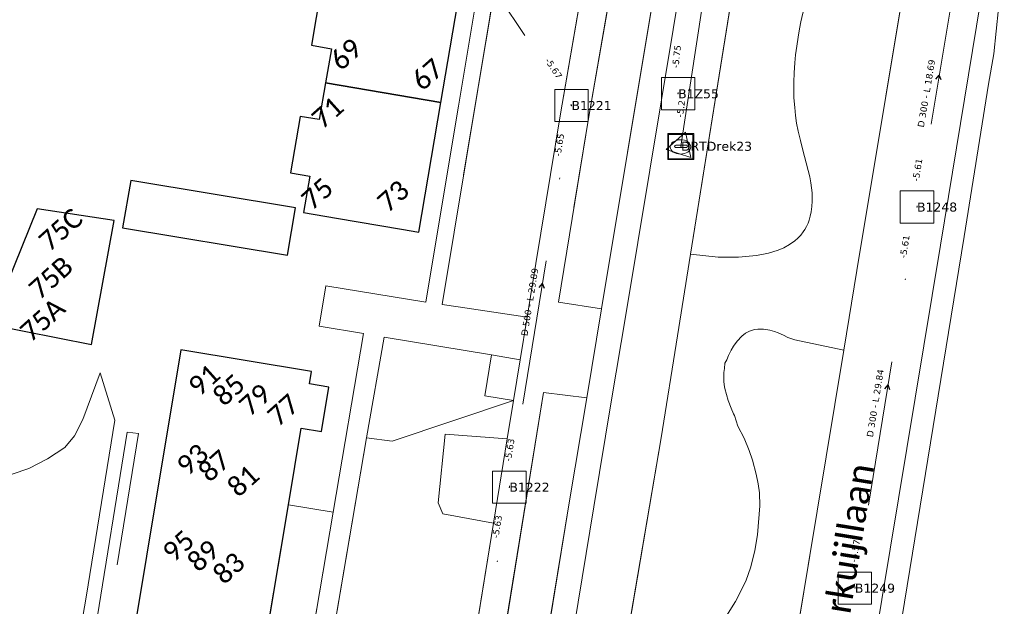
# Model space of a CAD drawing. Header units: metres. Extents: x 113074 to 114313, y 482627 to 483855.
# Tile 13 of 78: x 113518 to 113594, y 483092 to 483137. Entities that reach past the tile are written whole.
import ezdxf
from ezdxf.enums import TextEntityAlignment as Align

# ---------------------------------------------------------------- set-up
doc = ezdxf.new("R2010")
doc.units = ezdxf.units.M
doc.header["$MEASUREMENT"] = 0
doc.linetypes.add('DGN Style 2', pattern=[50.429501, 30.257701, -20.1718])
doc.linetypes.add('DGN Style 6', pattern=[30.473618, 0.016022, -6.408752, 11.215317, -6.408752, 0.016022, -6.408752])
for name, color, linetype, lineweight in [('BGT-Lijnen - BTD BEGROEID TERREINDEEL (v)', 94, 'Continuous', 13), ('BGT-Lijnen - BTD Groenvoorziening  gras- en kruidachtigen (v)', 94, 'Continuous', 13), ('BGT-Lijnen - BTD Groenvoorziening  heesters (v)', 94, 'Continuous', 13), ('BGT-Lijnen - BTD Groenvoorziening  planten (v)', 94, 'Continuous', 13), ('BGT-Lijnen - Huisnummer overig (t)', 252, 'Continuous', 13), ('BGT-Lijnen - IMKL   Bijzondere knoop (p)', 252, 'Continuous', 13), ('BGT-Lijnen - ORL Straatnaam (t)', 7, 'Continuous', 13), ('BGT-Lijnen - PND grondvlak pand (v_mv)', 1, 'Continuous', 13), ('BGT-Lijnen - WGD Parkeervlak (v)', 7, 'Continuous', 13), ('BGT-Lijnen - WGD Rijbaan - Lokale weg (v)', 7, 'Continuous', 13), ('BGT-Lijnen - WGD Voetpad (v)', 7, 'Continuous', 13), ('Riolering - BOBs', 7, 'Continuous', 13), ('Riolering - Drainage', 254, 'Continuous', 13), ('Riolering - Gemengd riool', 7, 'Continuous', 13), ('Riolering - KNOOP_NUMMER', 7, 'Continuous', 13), ('Riolering - KNOOP_RIOOLPUT', 7, 'Continuous', 13), ('Riolering - Leidingtekst', 7, 'Continuous', 13), ('Riolering - Level 63', 7, 'Continuous', 13), ('Riolering - RIO-KNP', 4, 'Continuous', 13), ('Riolering - Stroomrichting', 7, 'Continuous', 13)]:
    doc.layers.add(name, color=color, linetype=linetype, lineweight=lineweight)
doc.styles.add('Style-Calibri', font='calibri.ttf')
doc.styles.add('Style-Verdana', font='verdana.ttf')

# ---------------------------------------------------------------- blocks, each defined once
blk = doc.blocks.new('IMKL Bijzondere knoop')
at = {"layer": 'BGT-Lijnen - IMKL   Bijzondere knoop (p)', "linetype": 'Continuous', "lineweight": 13}
for p, q in [((-38.9, 7.5), (39.1, 7.5)), ((-38.9, -8.8), (39.1, -8.8))]:
    blk.add_line(p, q, dxfattribs=at)
blk.add_arc((-40.4, -0.6), 8.3, 79.38185, 280.61815, dxfattribs=at)
at = {"layer": 'BGT-Lijnen - IMKL   Bijzondere knoop (p)', "linetype": 'Continuous', "lineweight": 13, "extrusion": (0, 0, -1)}
blk.add_arc((-41.2, -0.6), 8.42, 75.85377, 284.14623, dxfattribs=at)
at = {"layer": 'BGT-Lijnen - IMKL   Bijzondere knoop (p)', "linetype": 'Continuous', "lineweight": 13}
blk.add_ellipse((-3.6, -5.2), major_axis=(-79.3, -0.2), ratio=0.699465, dxfattribs=at)
for points in [[(-101.2, 97.8), (98.6, 97.8), (98.6, -102), (-101.2, -102)], [(-95, 91.6), (92.5, 91.6), (92.5, -95.9), (-95, -95.9)]]:
    blk.add_3dface(points, dxfattribs=at)
blk = doc.blocks.new('CDE bijzonder')
at = {"layer": 'Riolering - RIO-KNP', "color": 172}
for p, q in [((-1.144, -0.257), (0.343, 1.081)), ((0.343, 1.081), (0.758, -0.876)), ((0.758, -0.876), (-1.144, -0.257))]:
    blk.add_line(p, q, dxfattribs=at)
blk.add_3dface([(-1.144, -0.257), (0.343, 1.081), (0.758, -0.876)], dxfattribs=at)
blk = doc.blocks.new('rioput')
at = {"layer": 'Riolering - Level 63', "linetype": 'Continuous', "lineweight": 13}
blk.add_3dface([(-1.293, 1.244), (1.292, 1.244), (1.292, -1.244), (-1.293, -1.244)], dxfattribs=at)

msp = doc.modelspace()

# ---------------------------------------------------------------- linework, layer by layer
at = {"layer": 'BGT-Lijnen - BTD BEGROEID TERREINDEEL (v)', "linetype": 'DGN Style 2', "lineweight": 13, "flags": 128}
for points in [[(113524.189, 483110.046), (113522.836, 483106.444), (113522.204, 483105.184)], [(113525.31, 483106.381), (113524.189, 483110.046)], [(113520.589, 483077.717), (113523.096, 483092.711), (113525.31, 483106.381)], [(113522.204, 483105.184), (113521.462, 483104.261), (113520.101, 483103.385)], [(113527.141, 483105.36), (113526.276, 483105.463), (113523.67, 483089.426)], [(113525.5, 483095.205), (113527.141, 483105.36)], [(113520.101, 483103.385), (113518.666, 483102.643), (113517.374, 483102.21)], [(113517.908, 483049.883), (113525.5, 483095.205)]]:
    msp.add_lwpolyline(points, dxfattribs=at)
at = {"layer": 'BGT-Lijnen - BTD Groenvoorziening  gras- en kruidachtigen (v)', "linetype": 'DGN Style 2', "lineweight": 13, "flags": 128}
for points in [[(113565.874, 483152.651), (113561.92, 483129.686), (113559.594, 483115.511)], [(113562.743, 483147.431), (113556.125, 483148.57), (113550.601, 483115.317)], [(113559.594, 483115.511), (113562.922, 483114.992), (113568.401, 483147.939)], [(113559.75, 483130.051), (113562.743, 483147.431)], [(113581.64, 483111.794), (113582.66, 483117.954), (113587.125, 483144.911)], [(113578.594, 483138.328), (113578.472, 483137.828), (113578.326, 483137.171)], [(113578.326, 483137.171), (113578.22, 483136.635), (113578.108, 483135.989)], [(113578.108, 483135.989), (113578.006, 483135.294), (113577.922, 483134.607)], [(113577.922, 483134.607), (113577.864, 483134.007), (113577.81, 483133.227)], [(113577.81, 483133.227), (113577.783, 483132.498), (113577.778, 483131.929)], [(113577.778, 483131.929), (113577.793, 483131.289), (113577.848, 483130.534)], [(113577.848, 483130.534), (113577.905, 483129.929), (113577.994, 483129.348)], [(113557.174, 483114.347), (113557.854, 483118.492), (113559.75, 483130.051)], [(113577.994, 483129.348), (113578.115, 483128.725), (113578.286, 483127.99)], [(113578.286, 483127.99), (113578.456, 483127.343), (113578.892, 483125.682)], [(113578.892, 483125.682), (113579.007, 483125.178), (113579.094, 483124.719)], [(113579.094, 483124.719), (113579.148, 483124.35), (113579.205, 483123.95)], [(113579.205, 483123.95), (113579.207, 483123.309), (113579.184, 483122.898)], [(113579.184, 483122.898), (113579.127, 483122.478), (113579.055, 483122.144)], [(113579.055, 483122.144), (113578.968, 483121.851), (113578.879, 483121.615)], [(113578.627, 483121.119), (113578.503, 483120.929), (113578.316, 483120.688)], [(113578.879, 483121.615), (113578.757, 483121.351), (113578.627, 483121.119)], [(113577.847, 483120.23), (113577.447, 483119.947), (113577.009, 483119.709)], [(113578.316, 483120.688), (113578.093, 483120.449), (113577.847, 483120.23)], [(113577.009, 483119.709), (113576.577, 483119.526), (113575.812, 483119.287)], [(113569.792, 483119.213), (113568.783, 483112.901), (113567.517, 483105.024)], [(113573.509, 483118.972), (113571.933, 483118.982), (113569.792, 483119.213)], [(113575.812, 483119.287), (113574.885, 483119.102), (113573.509, 483118.972)], [(113550.601, 483115.317), (113551.837, 483115.135), (113557.174, 483114.347)], [(113574.368, 483113.267), (113574.732, 483113.38), (113575.011, 483113.419)], [(113575.011, 483113.419), (113575.446, 483113.418), (113575.929, 483113.339)], [(113575.929, 483113.339), (113576.278, 483113.234), (113576.568, 483113.121)], [(113573.13, 483112.114), (113573.403, 483112.497), (113573.76, 483112.874)], [(113573.76, 483112.874), (113574.053, 483113.098), (113574.368, 483113.267)], [(113576.568, 483113.121), (113576.973, 483112.94), (113577.32, 483112.783)], [(113577.32, 483112.783), (113577.85, 483112.596), (113581.64, 483111.794)], [(113572.741, 483111.374), (113572.942, 483111.79), (113573.13, 483112.114)], [(113556.633, 483111.048), (113554.414, 483111.419), (113553.896, 483108.261)], [(113572.448, 483110.783), (113572.607, 483111.035), (113572.741, 483111.374)], [(113553.896, 483108.261), (113556.115, 483107.89), (113556.633, 483111.048)], [(113572.384, 483110.077), (113572.428, 483110.377), (113572.448, 483110.783)], [(113572.376, 483109.384), (113572.363, 483109.741), (113572.384, 483110.077)], [(113572.456, 483108.824), (113572.407, 483109.107), (113572.376, 483109.384)], [(113572.939, 483107.312), (113572.719, 483107.892), (113572.456, 483108.824)], [(113558.447, 483108.517), (113554.558, 483084.592), (113545.249, 483029.068)], [(113560.427, 483099.991), (113561.776, 483108.103), (113558.447, 483108.517)], [(113555.63, 483104.935), (113556.115, 483107.89), (113546.74, 483104.763)], [(113573.184, 483106.732), (113573.12, 483106.88), (113572.939, 483107.312)], [(113573.943, 483104.992), (113573.445, 483105.929), (113573.184, 483106.732)], [(113546.74, 483104.763), (113544.758, 483105.028), (113539.597, 483074.72)], [(113550.293, 483099.999), (113550.837, 483105.289), (113555.63, 483104.935)], [(113567.517, 483105.024), (113564.115, 483084.956), (113560.995, 483065.951)], [(113574.581, 483103.295), (113574.324, 483104.039), (113573.943, 483104.992)], [(113575.028, 483101.465), (113574.882, 483102.202), (113574.581, 483103.295)], [(113575.166, 483099.771), (113575.12, 483100.768), (113575.028, 483101.465)], [(113545.249, 483029.068), (113548.679, 483028.511), (113560.427, 483099.991)], [(113554.575, 483098.431), (113550.656, 483099.149), (113550.293, 483099.999)], [(113574.765, 483096.318), (113574.973, 483097.526), (113575.166, 483099.771)], [(113552.387, 483084.95), (113552.593, 483086.221), (113554.575, 483098.431)], [(113574.459, 483095.058), (113574.765, 483096.318)], [(113573.282, 483092.379), (113574.076, 483093.94), (113574.459, 483095.058)], [(113572.232, 483090.714), (113572.844, 483091.683), (113573.282, 483092.379)]]:
    msp.add_lwpolyline(points, dxfattribs=at)
at = {"layer": 'BGT-Lijnen - BTD Groenvoorziening  heesters (v)', "linetype": 'DGN Style 2', "lineweight": 13, "flags": 128}
for points in [[(113546.113, 483112.807), (113544.758, 483105.028), (113546.74, 483104.763)], [(113553.896, 483108.261), (113554.414, 483111.419), (113546.113, 483112.807)], [(113546.74, 483104.763), (113556.115, 483107.89), (113553.896, 483108.261)], [(113555.63, 483104.935), (113550.837, 483105.289), (113550.293, 483099.999)], [(113554.575, 483098.431), (113555.63, 483104.935)], [(113542.183, 483099.261), (113538.722, 483099.838), (113535.886, 483082.823)], [(113550.293, 483099.999), (113550.656, 483099.149), (113554.575, 483098.431)], [(113535.886, 483082.823), (113539.3, 483082.253), (113542.183, 483099.261)]]:
    msp.add_lwpolyline(points, dxfattribs=at)
at = {"layer": 'BGT-Lijnen - BTD Groenvoorziening  planten (v)', "linetype": 'DGN Style 2', "lineweight": 13, "flags": 128}
for points in [[(113574.164, 483146.025), (113573.237, 483140.753), (113569.792, 483119.213)], [(113578.326, 483137.171), (113578.472, 483137.828), (113578.594, 483138.328)], [(113578.108, 483135.989), (113578.22, 483136.635), (113578.326, 483137.171)], [(113577.922, 483134.607), (113578.006, 483135.294), (113578.108, 483135.989)], [(113577.81, 483133.227), (113577.864, 483134.007), (113577.922, 483134.607)], [(113577.778, 483131.929), (113577.783, 483132.498), (113577.81, 483133.227)], [(113577.848, 483130.534), (113577.793, 483131.289), (113577.778, 483131.929)], [(113577.994, 483129.348), (113577.905, 483129.929), (113577.848, 483130.534)], [(113578.286, 483127.99), (113578.115, 483128.725), (113577.994, 483129.348)], [(113578.892, 483125.682), (113578.456, 483127.343), (113578.286, 483127.99)], [(113579.094, 483124.719), (113579.007, 483125.178), (113578.892, 483125.682)], [(113579.205, 483123.95), (113579.148, 483124.35), (113579.094, 483124.719)], [(113579.184, 483122.898), (113579.207, 483123.309), (113579.205, 483123.95)], [(113579.055, 483122.144), (113579.127, 483122.478), (113579.184, 483122.898)], [(113578.879, 483121.615), (113578.968, 483121.851), (113579.055, 483122.144)], [(113578.316, 483120.688), (113578.503, 483120.929), (113578.627, 483121.119)], [(113578.627, 483121.119), (113578.757, 483121.351), (113578.879, 483121.615)], [(113577.009, 483119.709), (113577.447, 483119.947), (113577.847, 483120.23)], [(113577.847, 483120.23), (113578.093, 483120.449), (113578.316, 483120.688)], [(113575.812, 483119.287), (113576.577, 483119.526), (113577.009, 483119.709)], [(113569.792, 483119.213), (113571.933, 483118.982), (113573.509, 483118.972)], [(113573.509, 483118.972), (113574.885, 483119.102), (113575.812, 483119.287)], [(113575.011, 483113.419), (113574.732, 483113.38), (113574.368, 483113.267)], [(113575.929, 483113.339), (113575.446, 483113.418), (113575.011, 483113.419)], [(113576.568, 483113.121), (113576.278, 483113.234), (113575.929, 483113.339)], [(113573.76, 483112.874), (113573.403, 483112.497), (113573.13, 483112.114)], [(113574.368, 483113.267), (113574.053, 483113.098), (113573.76, 483112.874)], [(113577.32, 483112.783), (113576.973, 483112.94), (113576.568, 483113.121)], [(113581.64, 483111.794), (113577.85, 483112.596), (113577.32, 483112.783)], [(113573.13, 483112.114), (113572.942, 483111.79), (113572.741, 483111.374)], [(113572.741, 483111.374), (113572.607, 483111.035), (113572.448, 483110.783)], [(113574.068, 483066.074), (113581.64, 483111.794)], [(113572.448, 483110.783), (113572.428, 483110.377), (113572.384, 483110.077)], [(113572.384, 483110.077), (113572.363, 483109.741), (113572.376, 483109.384)], [(113572.376, 483109.384), (113572.407, 483109.107), (113572.456, 483108.824)], [(113572.456, 483108.824), (113572.719, 483107.892), (113572.939, 483107.312)], [(113572.939, 483107.312), (113573.12, 483106.88), (113573.184, 483106.732)], [(113573.184, 483106.732), (113573.445, 483105.929), (113573.943, 483104.992)], [(113573.943, 483104.992), (113574.324, 483104.039), (113574.581, 483103.295)], [(113574.581, 483103.295), (113574.882, 483102.202), (113575.028, 483101.465)], [(113575.028, 483101.465), (113575.12, 483100.768), (113575.166, 483099.771)], [(113575.166, 483099.771), (113574.973, 483097.526), (113574.765, 483096.318)], [(113574.765, 483096.318), (113574.459, 483095.058), (113574.076, 483093.94)], [(113574.076, 483093.94), (113573.282, 483092.379), (113572.844, 483091.683)]]:
    msp.add_lwpolyline(points, dxfattribs=at)
at = {"layer": 'BGT-Lijnen - PND grondvlak pand (v_mv)', "linetype": 'Continuous', "lineweight": 25, "flags": 128}
for points in [[(113541.599, 483132.447), (113550.509, 483130.935), (113552.164, 483140.618)], [(113542.749, 483139.412), (113541.236, 483139.671), (113540.498, 483135.353)], [(113540.498, 483135.353), (113542.05, 483135.088), (113541.599, 483132.447)], [(113550.509, 483130.935), (113541.599, 483132.447), (113541.113, 483129.606)], [(113547.452, 483121.138), (113548.794, 483120.908), (113550.509, 483130.935)], [(113541.113, 483129.606), (113539.634, 483129.859), (113538.889, 483125.501)], [(113526.555, 483124.905), (113525.907, 483121.248), (113538.661, 483119.141)], [(113538.661, 483119.141), (113539.281, 483122.805), (113526.555, 483124.905)], [(113538.889, 483125.501), (113540.37, 483125.248), (113539.889, 483122.431)], [(113519.316, 483122.719), (113515.687, 483113.786), (113523.518, 483112.239)], [(113523.518, 483112.239), (113525.259, 483121.806), (113519.316, 483122.719)], [(113539.889, 483122.431), (113542.437, 483121.995), (113547.452, 483121.138)], [(113540.507, 483110.134), (113530.421, 483111.815), (113519.79, 483048.045)], [(113541.848, 483108.937), (113540.349, 483109.187), (113540.507, 483110.134)], [(113541.274, 483105.496), (113541.848, 483108.937)], [(113538.722, 483099.838), (113539.709, 483105.757), (113541.274, 483105.496)], [(113535.557, 483080.85), (113535.886, 483082.823), (113538.722, 483099.838)]]:
    msp.add_lwpolyline(points, dxfattribs=at)
at = {"layer": 'BGT-Lijnen - WGD Parkeervlak (v)', "linetype": 'Continuous', "lineweight": 13, "flags": 128}
for points in [[(113568.401, 483147.939), (113562.922, 483114.992), (113561.776, 483108.103)], [(113564.814, 483114.687), (113570.293, 483147.634), (113568.401, 483147.939)], [(113562.319, 483099.686), (113563.668, 483107.798), (113564.814, 483114.687)], [(113561.776, 483108.103), (113560.427, 483099.991), (113548.679, 483028.511)], [(113549.422, 483021.261), (113550.571, 483028.206), (113562.319, 483099.686)]]:
    msp.add_lwpolyline(points, dxfattribs=at)
at = {"layer": 'BGT-Lijnen - WGD Rijbaan - Lokale weg (v)', "linetype": 'Continuous', "lineweight": 13, "flags": 128}
for points in [[(113571.286, 483153.201), (113570.293, 483147.634), (113564.814, 483114.687)], [(113587.125, 483144.911), (113582.66, 483117.954), (113581.64, 483111.794)], [(113582.625, 483080.697), (113589.114, 483119.918), (113592.82, 483142.499)], [(113568.783, 483112.901), (113569.792, 483119.213), (113573.237, 483140.753)], [(113564.814, 483114.687), (113563.668, 483107.798), (113562.319, 483099.686)], [(113564.115, 483084.956), (113567.517, 483105.024), (113568.783, 483112.901)], [(113581.64, 483111.794), (113574.068, 483066.074), (113572.851, 483058.696)], [(113562.319, 483099.686), (113550.571, 483028.206), (113549.422, 483021.261)]]:
    msp.add_lwpolyline(points, dxfattribs=at)
at = {"layer": 'BGT-Lijnen - WGD Voetpad (v)', "linetype": 'Continuous', "lineweight": 13, "flags": 128}
for points in [[(113563.714, 483153.07), (113562.743, 483147.431), (113559.75, 483130.051)], [(113559.594, 483115.511), (113561.92, 483129.686), (113565.874, 483152.651)], [(113555.231, 483150.896), (113553.49, 483140.41), (113551.87, 483130.654)], [(113551.837, 483115.135), (113550.601, 483115.317), (113556.125, 483148.57)], [(113594.045, 483141.662), (113592.82, 483142.499), (113589.114, 483119.918)], [(113593.237, 483134.704), (113593.779, 483139.979), (113594.045, 483141.662)], [(113590.948, 483120.579), (113592.825, 483132.344), (113593.237, 483134.704)], [(113551.87, 483130.654), (113550.051, 483119.696), (113549.355, 483115.501)], [(113559.75, 483130.051), (113557.854, 483118.492), (113557.174, 483114.347)], [(113575.962, 483029.623), (113579.952, 483053.163), (113590.948, 483120.579)], [(113589.114, 483119.918), (113582.625, 483080.697), (113578.26, 483054.363)], [(113549.355, 483115.501), (113541.617, 483116.754), (113541.096, 483113.644)], [(113556.633, 483111.048), (113557.174, 483114.347), (113551.837, 483115.135)], [(113561.776, 483108.103), (113562.922, 483114.992), (113559.594, 483115.511)], [(113557.174, 483114.347), (113556.633, 483111.048), (113556.115, 483107.89)], [(113541.096, 483113.644), (113544.524, 483113.072), (113542.183, 483099.261)], [(113539.597, 483074.72), (113544.758, 483105.028), (113546.113, 483112.807)], [(113546.113, 483112.807), (113554.414, 483111.419), (113556.633, 483111.048)], [(113554.558, 483084.592), (113558.447, 483108.517), (113561.776, 483108.103)], [(113556.115, 483107.89), (113555.63, 483104.935), (113554.575, 483098.431)], [(113542.183, 483099.261), (113539.3, 483082.253), (113535.886, 483082.823)], [(113554.575, 483098.431), (113552.593, 483086.221), (113552.387, 483084.95)]]:
    msp.add_lwpolyline(points, dxfattribs=at)
at = {"layer": 'Riolering - Drainage', "linetype": 'Continuous', "lineweight": 13, "flags": 128}
msp.add_lwpolyline([(113573.88, 483159.21), (113569.06, 483127.55)], dxfattribs=at)
at = {"layer": 'Riolering - Gemengd riool', "color": 94, "linetype": 'DGN Style 6', "lineweight": 13, "flags": 128}
for points in [[(113560.6, 483130.7), (113534.9, 483169.2)], [(113568.84, 483131.61), (113571.87, 483158.09)], [(113587.3, 483122.85), (113590.41, 483141.28)], [(113555.8, 483101.2), (113560.6, 483130.7)], [(113582.5, 483093.4), (113587.3, 483122.85)], [(113551, 483071.6), (113555.8, 483101.2)], [(113578.1, 483067.4), (113582.5, 483093.4)]]:
    msp.add_lwpolyline(points, dxfattribs=at)
at = {"layer": 'Riolering - KNOOP_RIOOLPUT', "color": 7, "linetype": 'Continuous', "lineweight": 13}
for p in [(113568.84, 483131.61), (113560.6, 483130.7), (113569.06, 483127.55), (113587.3, 483122.85), (113555.8, 483101.2), (113582.5, 483093.4)]:
    msp.add_point(p, dxfattribs=at)
at = {"layer": 'Riolering - Stroomrichting', "color": 30, "linetype": 'Continuous', "lineweight": 25, "flags": 128}
for points in [[(113588.766, 483132.743), (113589.021, 483133.051)], [(113589.161, 483132.676), (113589.021, 483133.051)], [(113558.108, 483116.627), (113558.361, 483116.937)], [(113558.503, 483116.563), (113558.361, 483116.937)], [(113584.808, 483108.802), (113585.061, 483109.112)], [(113585.203, 483108.738), (113585.061, 483109.112)]]:
    msp.add_lwpolyline(points, dxfattribs=at)

# ---------------------------------------------------------------- block references
at = {"layer": 'BGT-Lijnen - IMKL   Bijzondere knoop (p)', "linetype": 'Continuous', "lineweight": 13, "xscale": 0.0100096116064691, "yscale": 0.0100096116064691}
msp.add_blockref('IMKL Bijzondere knoop', (113569.06, 483127.55), dxfattribs=at)
at = {"layer": 'Riolering - Level 63', "linetype": 'Continuous', "lineweight": 13}
for p in [(113568.84, 483131.61), (113560.6, 483130.7), (113587.3, 483122.85), (113555.8, 483101.2), (113582.5, 483093.4)]:
    msp.add_blockref('rioput', p, dxfattribs=at)
at = {"layer": 'Riolering - RIO-KNP', "color": 172}
msp.add_blockref('CDE bijzonder', (113569.06, 483127.55), dxfattribs=at)

# ---------------------------------------------------------------- texts
at = {"layer": 'BGT-Lijnen - Huisnummer overig (t)', "linetype": 'Continuous', "lineweight": 13, "style": 'Style-Calibri'}
for s, p in [('69', (113543.17, 483134.663)), ('67', (113549.466, 483133.107)), ('71', (113541.757, 483130.167)), ('75', (113540.952, 483123.893)), ('73', (113546.821, 483123.711)), ('75C', (113521.123, 483121.116)), ('75B', (113520.366, 483117.405)), ('75A', (113519.724, 483114.152)), ('91', (113532.211, 483109.492)), ('85', (113534.127, 483108.725)), ('79', (113536.139, 483107.967)), ('77', (113538.334, 483107.173)), ('93', (113531.313, 483103.35)), ('87', (113533.002, 483102.855)), ('81', (113535.236, 483101.697)), ('95', (113530.22, 483096.66)), ('89', (113532.145, 483095.904)), ('83', (113534.126, 483094.95))]:
    msp.add_text(s, height=1.5, rotation=41.85, dxfattribs=at).set_placement(p, align=Align.MIDDLE_CENTER)
at = {"layer": 'BGT-Lijnen - ORL Straatnaam (t)', "color": 7, "linetype": 'Continuous', "lineweight": 13, "style": 'Style-Calibri'}
msp.add_text('Pa Verkuijllaan', height=2, rotation=80.80107, dxfattribs=at).set_placement((113581.508, 483093.73), align=Align.MIDDLE_CENTER)
at = {"layer": 'Riolering - BOBs', "color": 7, "linetype": 'Continuous', "lineweight": 13, "style": 'Style-Verdana'}
for s, rotation, p in [('-5.75', 83.48264, (113568.965, 483134.462)), ('-5.67', 303.72582, (113559.017, 483133.432)), ('-5.2', 81.34315, (113569.294, 483130.415)), ('-5.65', 80.76375, (113559.896, 483127.621)), ('-5.61', 80.41522, (113587.575, 483125.684)), ('-5.61', 80.74961, (113586.594, 483119.763)), ('-5.63', 80.76375, (113556.06, 483104.042)), ('-5.63', 80.79432, (113555.098, 483098.119)), ('-5.57', 80.74961, (113582.761, 483096.244))]:
    msp.add_text(s, height=0.5, rotation=rotation, dxfattribs=at).set_placement(p, align=Align.CENTER)
at = {"layer": 'Riolering - KNOOP_NUMMER', "color": 7, "linetype": 'Continuous', "lineweight": 13, "style": 'Style-Verdana'}
for s, p in [('B1Z55', (113568.84, 483131.61)), ('B1221', (113560.6, 483130.7)), ('DRTDrek23', (113569.06, 483127.55)), ('B1248', (113587.3, 483122.85)), ('B1222', (113555.8, 483101.2)), ('B1249', (113582.5, 483093.4))]:
    msp.add_text(s, height=0.7, dxfattribs=at).set_placement(p, align=Align.MIDDLE_LEFT)
at = {"layer": 'Riolering - Leidingtekst', "color": 7, "linetype": 'Continuous', "lineweight": 13, "style": 'Style-Verdana'}
for s, rotation, p in [('D 300 - L 18.69', 80.42177, (113588.268, 483131.593)), ('D 500 - L 29.89', 80.75829, (113557.616, 483115.475)), ('D 300 - L 29.84', 80.74287, (113584.317, 483107.653))]:
    msp.add_text(s, height=0.5, rotation=rotation, dxfattribs=at).set_placement(p, align=Align.CENTER)

doc.saveas('drawing.dxf')
